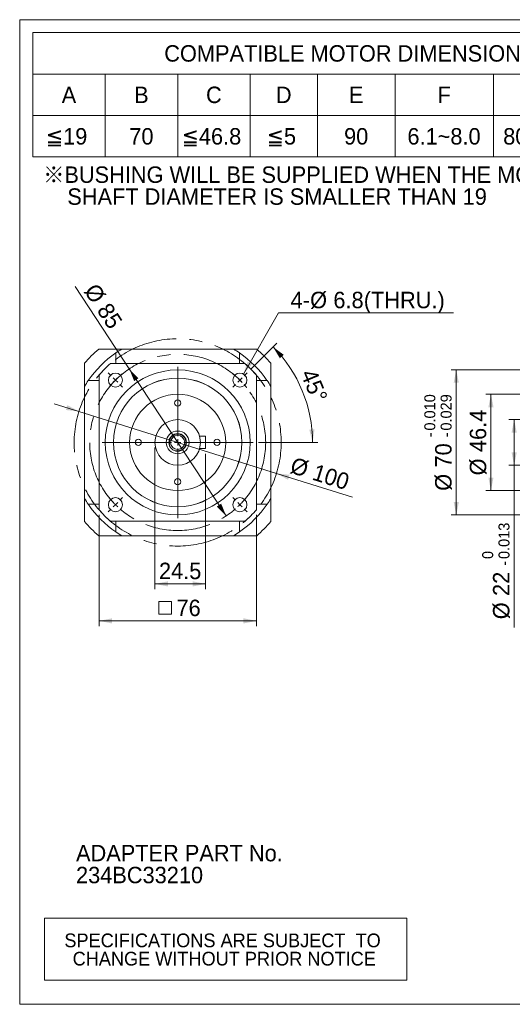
# Model space of a CAD drawing. Header units: millimetres. Extents: x 25 to 718, y 25 to 500.
# Tile 1 of 4: x 25 to 263, y 25 to 500. Entities that reach past the tile are written whole.
import ezdxf

# ---------------------------------------------------------------- set-up
doc = ezdxf.new("R2010")
doc.units = ezdxf.units.MM
doc.header["$LTSCALE"] = 2.5
doc.linetypes.add('CENTERX2', pattern=[20.32, 12.7, -2.54, 2.54, -2.54])
doc.styles.add('SLDTEXTSTYLE0', font='ARIAL.TTF', dxfattribs={"width": 0.948})
doc.styles.add('SLDTEXTSTYLE4', font='ARIAL.TTF', dxfattribs={"width": 0.948, "bigfont": 'bigfont'})
doc.styles.add('SLDTEXTSTYLE5', font='MINGLIU.TTC', dxfattribs={"bigfont": 'bigfont'})
doc.dimstyles.new('SLDDIMSTYLE0', dxfattribs={"dimtxt": 7.704956, "dimasz": 6.25, "dimexe": 0, "dimexo": 0.0625, "dimgap": 1.926239, "dimtad": 1, "dimdec": 4, "dimrnd": 1e-09, "dimzin": 12, "dimdsep": 46, "dimtxsty": 'SLDTEXTSTYLE0', "dimsah": 1, "dimcen": 0.09, "dimadec": 0, "dimazin": 0, "dimtol": 1, "dimtm": 0.013, "dimtfac": 1, "dimtdec": 3, "dimtofl": 0, "dimtmove": 0, "dimatfit": 3, "dimfxl": 0, "dimtolj": 1, "dimarcsym": 0})
doc.dimstyles.new('SLDDIMSTYLE1', dxfattribs={"dimtxt": 7.704956, "dimasz": 6.25, "dimexe": 0, "dimexo": 0.0625, "dimgap": 1.926239, "dimtad": 1, "dimdec": 4, "dimrnd": 1e-09, "dimzin": 12, "dimdsep": 46, "dimtxsty": 'SLDTEXTSTYLE0', "dimsah": 1, "dimcen": 0.09, "dimadec": 0, "dimazin": 0, "dimtol": 1, "dimtp": -0.01, "dimtm": 0.029, "dimtfac": 1, "dimtdec": 3, "dimtofl": 0, "dimtmove": 0, "dimatfit": 3, "dimfxl": 0, "dimtolj": 1, "dimtzin": 0, "dimarcsym": 0})
doc.dimstyles.new('SLDDIMSTYLE2', dxfattribs={"dimtxt": 7.704956, "dimasz": 6.25, "dimexe": 0, "dimexo": 0.0625, "dimgap": 1.926239, "dimtad": 1, "dimdec": 4, "dimrnd": 1e-09, "dimzin": 12, "dimdsep": 46, "dimtxsty": 'SLDTEXTSTYLE0', "dimsah": 1, "dimcen": 0.09, "dimadec": 0, "dimazin": 0, "dimtfac": 1, "dimtdec": 4, "dimtofl": 0, "dimtmove": 0, "dimatfit": 3, "dimfxl": 0, "dimtolj": 1, "dimtzin": 12, "dimarcsym": 0})
doc.dimstyles.new('SLDDIMSTYLE7', dxfattribs={"dimtxt": 7.704956, "dimasz": 6.25, "dimexe": 0, "dimexo": 0.0625, "dimgap": 1.926239, "dimtad": 1, "dimdec": 4, "dimrnd": 1e-09, "dimzin": 12, "dimdsep": 46, "dimtxsty": 'SLDTEXTSTYLE0', "dimsah": 1, "dimcen": 0.09, "dimadec": 0, "dimazin": 0, "dimtfac": 1, "dimtdec": 4, "dimtmove": 0, "dimatfit": 3, "dimfxl": 0, "dimtolj": 1, "dimtzin": 12, "dimarcsym": 0})
doc.dimstyles.new('SLDDIMSTYLE8', dxfattribs={"dimtxt": 7.704956, "dimasz": 6.25, "dimexe": 0, "dimexo": 0.0625, "dimgap": 1.926239, "dimtad": 1, "dimdec": 4, "dimlfac": 2.5, "dimzin": 12, "dimdsep": 46, "dimtxsty": 'SLDTEXTSTYLE0', "dimsah": 1, "dimcen": 0.09, "dimadec": 4, "dimazin": 0, "dimtfac": 1, "dimtdec": 4, "dimtofl": 0, "dimtmove": 0, "dimatfit": 3, "dimfxl": 0, "dimtolj": 1, "dimtzin": 12, "dimarcsym": 0})
doc.dimstyles.new('SLDDIMSTYLE9', dxfattribs={"dimtxt": 7.704956, "dimasz": 6.25, "dimexe": 0, "dimexo": 0.0625, "dimgap": 1.926239, "dimtad": 0, "dimtih": 1, "dimtoh": 1, "dimdec": 4, "dimrnd": 1e-09, "dimzin": 12, "dimdsep": 46, "dimtxsty": 'SLDTEXTSTYLE0', "dimsah": 1, "dimcen": 0.09, "dimadec": 0, "dimazin": 0, "dimtfac": 1, "dimtdec": 4, "dimtofl": 0, "dimtmove": 0, "dimatfit": 3, "dimfxl": 0, "dimtolj": 1, "dimtzin": 12, "dimarcsym": 0})

# ---------------------------------------------------------------- blocks, each defined once
blk = doc.blocks.new('SW_NOTE_0')
at = {"color": 0, "linetype": 'Continuous', "lineweight": 0, "attachment_point": 1, "style": 'SLDTEXTSTYLE0'}
for s, insert, char_height in [('ADAPTER PART No.', (0, 10.23), 7.9375), ('234BC33210', (0, -0.35), 7.937)]:
    blk.add_mtext(s, dxfattribs=dict(at, insert=insert, char_height=char_height))
blk = doc.blocks.new('SW_NOTE_1')
at = {"color": 0, "linetype": 'Continuous', "lineweight": 0, "char_height": 7.9375, "attachment_point": 1}
for s, insert, style in [('\\M+181A6BUSHING WILL BE SUPPLIED WHEN THE MOTOR', (0, 10.23), 'SLDTEXTSTYLE4'), ('    SHAFT DIAMETER IS SMALLER THAN 19', (0, -0.35), 'SLDTEXTSTYLE0')]:
    blk.add_mtext(s, dxfattribs=dict(at, insert=insert, style=style))
blk = doc.blocks.new('SW_TABLEANNOTATION_0')
at = {"color": 0, "linetype": 'Continuous', "lineweight": 0}
for p, q in [((0, 0), (0, -30)), ((175, 0), (0, 0)), ((175, -30), (175, 0)), ((0, -30), (175, -30))]:
    blk.add_line(p, q, dxfattribs=at)
at = {"color": 0, "linetype": 'Continuous', "lineweight": 0, "char_height": 6.6146, "attachment_point": 1, "style": 'SLDTEXTSTYLE0'}
for s, insert in [('SPECIFICATIONS ARE SUBJECT  TO ', (9.52, -7.45)), ('CHANGE WITHOUT PRIOR NOTICE', (13.51, -16.27))]:
    blk.add_mtext(s, dxfattribs=dict(at, insert=insert))
blk = doc.blocks.new('SW_TABLEANNOTATION_1')
at = {"color": 0, "linetype": 'Continuous', "lineweight": 0}
for p, q in [((0, 0), (0, -60)), ((307.5, 0), (0, 0)), ((307.5, -60), (307.5, 0)), ((0, -20), (307.5, -20)), ((35, -20), (35, -60)), ((70, -20), (70, -60)), ((105, -20), (105, -60)), ((137.5, -20), (137.5, -60)), ((175, -20), (175, -60)), ((222.5, -20), (222.5, -60)), ((267.5, -20), (267.5, -60)), ((0, -40), (307.5, -40)), ((0, -60), (307.5, -60))]:
    blk.add_line(p, q, dxfattribs=at)
at = {"color": 0, "linetype": 'Continuous', "lineweight": 0, "attachment_point": 1}
for s, insert, char_height, style in [('COMPATIBLE MOTOR DIMENSIONS', (63.5, -6.06), 7.9375, 'SLDTEXTSTYLE0'), ('A', (13.97, -26.06), 7.94, 'SLDTEXTSTYLE0'), ('B', (48.97, -26.06), 7.94, 'SLDTEXTSTYLE0'), ('C', (83.68, -26.06), 7.94, 'SLDTEXTSTYLE0'), ('D', (117.43, -26.06), 7.94, 'SLDTEXTSTYLE0'), ('E', (152.72, -26.06), 7.94, 'SLDTEXTSTYLE0'), ('F', (195.52, -26.06), 7.94, 'SLDTEXTSTYLE0'), ('H', (241.18, -26.06), 7.94, 'SLDTEXTSTYLE0'), ('L', (284.56, -26.06), 7.94, 'SLDTEXTSTYLE0'), ('\\M+1818519', (6.33, -46.06), 7.937, 'SLDTEXTSTYLE4'), ('70', (46.62, -46.06), 7.937, 'SLDTEXTSTYLE0'), ('\\M+1818546.8', (71.92, -46.06), 7.9375, 'SLDTEXTSTYLE4'), ('\\M+181855', (113.02, -46.06), 7.937, 'SLDTEXTSTYLE4'), ('90', (150.37, -46.06), 7.937, 'SLDTEXTSTYLE0'), ('6.1~8.0', (180.96, -46.06), 7.937, 'SLDTEXTSTYLE0'), ('80~100', (227.21, -46.06), 7.937, 'SLDTEXTSTYLE0'), ('\\M+18186', (273.68, -46.38), 7.937, 'SLDTEXTSTYLE5'), ('C-5', (284.27, -46.21), 7.937, 'SLDTEXTSTYLE0')]:
    blk.add_mtext(s, dxfattribs=dict(at, insert=insert, char_height=char_height, style=style))
blk = doc.blocks.new('*D10')
at = {"color": 7, "linetype": 'Continuous', "lineweight": 0}
for p, q in [((292.12, 307.07), (261.37, 307.07)), ((263.87, 307.07), (263.87, 285.07)), ((292.12, 285.07), (261.37, 285.07)), ((263.87, 285.07), (263.87, 206.78))]:
    blk.add_line(p, q, dxfattribs=at)
for points in [[(263.87, 307.07), (262.62, 300.82), (265.12, 300.82)], [(263.87, 285.07), (265.12, 291.32), (262.62, 291.32)]]:
    blk.add_solid(points, dxfattribs=at)
at = {"color": 7, "linetype": 'Continuous', "lineweight": 0, "attachment_point": 1, "rotation": 90, "style": 'SLDTEXTSTYLE0'}
for s, insert, char_height in [('0.013', (256.3, 239.81), 5.292), ('0', (248.42, 239.81), 5.29), ('-', (256.3, 236.58), 5.29), ('22', (253.63, 221.99), 7.937), ('%%c', (253.63, 210.75), 7.937)]:
    blk.add_mtext(s, dxfattribs=dict(at, insert=insert, char_height=char_height))
blk = doc.blocks.new('*D11')
at = {"color": 7, "linetype": 'Continuous', "lineweight": 0}
for p, q in [((330.12, 331.07), (233.41, 331.07)), ((235.91, 331.07), (235.91, 261.07)), ((330.12, 261.07), (233.41, 261.07))]:
    blk.add_line(p, q, dxfattribs=at)
for points in [[(235.91, 331.07), (234.66, 324.82), (237.16, 324.82)], [(235.91, 261.07), (237.16, 267.32), (234.66, 267.32)]]:
    blk.add_solid(points, dxfattribs=at)
at = {"color": 7, "linetype": 'Continuous', "lineweight": 0, "attachment_point": 1, "rotation": 90, "style": 'SLDTEXTSTYLE0'}
for s, insert, char_height in [('0.010', (220.47, 301.78), 5.292), ('0.029', (228.35, 301.78), 5.292), ('-', (220.47, 298.55), 5.29), ('-', (228.35, 298.55), 5.29), ('70', (225.68, 283.96), 7.937), ('%%c', (225.68, 272.72), 7.937)]:
    blk.add_mtext(s, dxfattribs=dict(at, insert=insert, char_height=char_height))
blk = doc.blocks.new('*D17')
at = {"color": 7, "linetype": 'Continuous', "lineweight": 0}
for p, q in [((328.12, 319.27), (250.16, 319.27)), ((252.66, 319.27), (252.66, 272.87)), ((328.12, 272.87), (250.16, 272.87))]:
    blk.add_line(p, q, dxfattribs=at)
for points in [[(252.66, 319.27), (251.41, 313.02), (253.91, 313.02)], [(252.66, 272.87), (253.91, 279.12), (251.41, 279.12)]]:
    blk.add_solid(points, dxfattribs=at)
at = {"color": 7, "linetype": 'Continuous', "lineweight": 0, "char_height": 7.937, "attachment_point": 1, "rotation": 90, "style": 'SLDTEXTSTYLE0'}
for s, insert in [('46.4', (242.42, 291.4)), ('%%c', (242.42, 280.16))]:
    blk.add_mtext(s, dxfattribs=dict(at, insert=insert))
blk = doc.blocks.new('*D28')
at = {"color": 7, "linetype": 'Continuous', "lineweight": 0}
for p, q in [((53.62, 311.02), (41.69, 314.76)), ((149.04, 281.12), (53.62, 311.02)), ((149.04, 281.12), (185.77, 269.61))]:
    blk.add_line(p, q, dxfattribs=at)
for points in [[(53.62, 311.02), (48.03, 314.08), (47.28, 311.7)], [(149.04, 281.12), (154.63, 278.06), (155.38, 280.44)]]:
    blk.add_solid(points, dxfattribs=at)
at = {"color": 7, "linetype": 'Continuous', "lineweight": 0, "char_height": 7.937, "attachment_point": 1, "rotation": 342.6011, "style": 'SLDTEXTSTYLE0'}
for s, insert in [('%%c', (157.48, 289.17)), ('100', (168.21, 285.81))]:
    blk.add_mtext(s, dxfattribs=dict(at, insert=insert))
blk = doc.blocks.new('*D29')
at = {"color": 7, "linetype": 'Continuous', "lineweight": 0}
for q in [(51.74, 371.24), (124.73, 260.59)]:
    blk.add_line((77.93, 331.54), q, dxfattribs=at)
for points in [[(77.93, 331.54), (80.33, 325.64), (82.41, 327.02)], [(124.73, 260.59), (122.34, 266.5), (120.25, 265.12)]]:
    blk.add_solid(points, dxfattribs=at)
at = {"color": 7, "linetype": 'Continuous', "lineweight": 0, "char_height": 7.937, "attachment_point": 1, "rotation": 303.4128, "style": 'SLDTEXTSTYLE0'}
for s, insert in [('%%c', (62.45, 373.55)), ('85', (68.64, 364.17))]:
    blk.add_mtext(s, dxfattribs=dict(at, insert=insert))
blk = doc.blocks.new('*D30')
at = {"color": 7, "linetype": 'Continuous', "lineweight": 0}
for p, q in [((136.62, 331.35), (149.17, 343.91)), ((140.33, 296.07), (168.98, 296.07))]:
    blk.add_line(p, q, dxfattribs=at)
blk.add_arc((101.33, 296.07), 65.15, 0, 45, dxfattribs=at)
for points in [[(147.4, 342.14), (150.68, 336.67), (152.53, 338.35)], [(166.48, 296.07), (167.43, 302.37), (164.93, 302.25)]]:
    blk.add_solid(points, dxfattribs=at)
at = {"color": 7, "linetype": 'Continuous', "lineweight": 0, "insert": (167.92, 332.3), "char_height": 7.937, "attachment_point": 1, "rotation": 292.5, "style": 'SLDTEXTSTYLE0'}
blk.add_mtext('45°', dxfattribs=at)
blk = doc.blocks.new('SW_SYMBOL_MOD_BOX')
at = {"color": 0, "linetype": 'Continuous', "lineweight": 0}
for p, q in [((500, 500), (500, 2000)), ((500, 2000), (2000, 2000)), ((2000, 2000), (2000, 500)), ((500, 500), (2000, 500))]:
    blk.add_line(p, q, dxfattribs=at)
blk = doc.blocks.new('*D31')
at = {"color": 7, "linetype": 'Continuous', "lineweight": 0}
for p, q in [((63.33, 261.07), (63.33, 207.48)), ((139.33, 261.07), (139.33, 207.48)), ((63.33, 209.98), (139.33, 209.98))]:
    blk.add_line(p, q, dxfattribs=at)
for points in [[(63.33, 209.98), (69.58, 208.73), (69.58, 211.23)], [(139.33, 209.98), (133.08, 211.23), (133.08, 208.73)]]:
    blk.add_solid(points, dxfattribs=at)
at = {"color": 7, "linetype": 'Continuous', "lineweight": 0, "xscale": 0.004092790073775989, "yscale": 0.004092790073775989, "zscale": 0.004092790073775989, "rotation": 360.0000000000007}
blk.add_blockref('SW_SYMBOL_MOD_BOX', (90.13, 211.13), dxfattribs=at)
at = {"color": 7, "linetype": 'Continuous', "lineweight": 0, "insert": (100.77, 220.21), "char_height": 7.937, "attachment_point": 1, "style": 'SLDTEXTSTYLE0'}
blk.add_mtext('76', dxfattribs=at)
blk = doc.blocks.new('*D33')
at = {"color": 7, "linetype": 'Continuous', "lineweight": 0}
for p, q in [((90.33, 293.57), (90.33, 225.31)), ((114.83, 290.57), (114.83, 225.31)), ((90.33, 227.81), (114.83, 227.81))]:
    blk.add_line(p, q, dxfattribs=at)
for points in [[(90.33, 227.81), (96.58, 226.56), (96.58, 229.06)], [(114.83, 227.81), (108.58, 229.06), (108.58, 226.56)]]:
    blk.add_solid(points, dxfattribs=at)
at = {"color": 7, "linetype": 'Continuous', "lineweight": 0, "insert": (92.29, 238.05), "char_height": 7.937, "attachment_point": 1, "style": 'SLDTEXTSTYLE0'}
blk.add_mtext('24.5', dxfattribs=at)
blk = doc.blocks.new('*D34')
at = {"color": 7, "linetype": 'Continuous', "lineweight": 0}
for p, q in [((133.08, 329.07), (150.05, 358.51)), ((150.05, 358.51), (234.6, 358.51))]:
    blk.add_line(p, q, dxfattribs=at)
blk.add_solid([(133.08, 329.07), (137.28, 333.86), (135.12, 335.11)], dxfattribs=at)
at = {"color": 7, "linetype": 'Continuous', "lineweight": 0, "char_height": 7.937, "attachment_point": 1, "style": 'SLDTEXTSTYLE0'}
for s, insert in [('4-', (155.89, 368.74)), ('%%c', (165.3, 368.74)), ('6.8', (176.54, 368.74)), ('(THRU.)', (191.23, 368.74))]:
    blk.add_mtext(s, dxfattribs=dict(at, insert=insert))
blk = doc.blocks.new('SW_CENTERMARKSYMBOL_0')
at = {"color": 0, "linetype": 'Continuous', "lineweight": 0}
for p, q in [((0, 3), (0, 36.5)), ((-3, 0), (-36.5, 0)), ((0, 0), (-1.5, 0)), ((0, 0), (0, 1.5)), ((0, 0), (0, -1.5)), ((0, 0), (1.5, 0)), ((3, 0), (36.5, 0)), ((0, -3), (0, -36.5))]:
    blk.add_line(p, q, dxfattribs=at)
blk = doc.blocks.new('SW_CENTERMARKSYMBOL_1')
at = {"color": 0, "linetype": 'Continuous', "lineweight": 0}
for p, q in [((-62.23, 2.12), (-63.57, 3.46)), ((-60.1, 0), (-61.16, 1.06)), ((0, 0), (-1.06, -1.06)), ((0, 0), (1.06, 1.06)), ((2.12, 2.12), (3.46, 3.46)), ((-60.1, 0), (-59.04, -1.06)), ((-57.98, -2.12), (-56.64, -3.46)), ((-2.12, -2.12), (-3.46, -3.46)), ((-57.98, -57.98), (-56.64, -56.64)), ((-2.12, -57.98), (-3.46, -56.64)), ((-60.1, -60.1), (-61.16, -61.16)), ((-60.1, -60.1), (-59.04, -59.04)), ((0, -60.1), (-1.06, -59.04)), ((0, -60.1), (1.06, -61.16)), ((-62.23, -62.23), (-63.57, -63.57)), ((2.12, -62.23), (3.46, -63.57))]:
    blk.add_line(p, q, dxfattribs=at)
for start, end in [(132.9778, 135), (128.3941, 130.9556), (49.0444, 51.6059), (45, 47.0222), (42.9778, 45), (139.0444, 141.6059), (135, 137.0222), (38.3941, 40.9556), (218.3941, 220.9556), (319.0444, 321.6059), (222.9778, 225), (225, 227.0222), (312.9778, 315), (315, 317.0222), (229.0444, 231.6059), (308.3941, 310.9556)]:
    blk.add_arc((-30.05, -30.05), 42.5, start, end, dxfattribs=at)

msp = doc.modelspace()

# ---------------------------------------------------------------- linework, layer by layer
at = {"color": 7, "linetype": 'Continuous', "lineweight": 0}
for p, q in [((25, 500), (717.5, 500)), ((25, 25), (25, 500)), ((25, 25), (717.5, 25))]:
    msp.add_line(p, q, dxfattribs=at)
at = {"color": 7, "linetype": 'Continuous', "lineweight": 15}
for p, q in [((71.470484, 339.250168), (71.470484, 337.246483)), ((131.190482, 337.245578), (131.190482, 339.250168)), ((133.826637, 334.068799), (68.834329, 334.068799)), ((71.470484, 336.954234), (71.470484, 337.246483)), ((131.190482, 337.246483), (131.190482, 336.954234)), ((63.330484, 328.564955), (63.330484, 263.572646)), ((139.330482, 263.572646), (139.330482, 328.564955)), ((60.1528, 325.9288), (60.44505, 325.9288)), ((142.215917, 325.9288), (142.508166, 325.9288)), ((144.51185, 325.9288), (142.508166, 325.9288)), ((111.913488, 299.068801), (114.830483, 299.068801)), ((114.830483, 293.0688), (114.830483, 299.068801)), ((111.913488, 293.0688), (114.830483, 293.0688)), ((60.44505, 266.208801), (60.1528, 266.208801)), ((142.508166, 266.208801), (142.215917, 266.208801)), ((142.50726, 266.208801), (144.51185, 266.208801)), ((68.834329, 258.068802), (133.826637, 258.068802)), ((71.470484, 254.891118), (71.470484, 255.183367)), ((131.190482, 255.183367), (131.190482, 254.891118))]:
    msp.add_line(p, q, dxfattribs=at)
at = {"color": 7, "linetype": 'CENTERX2', "lineweight": 0}
for radius in [50, 42.5]:
    msp.add_circle((101.330483, 296.068801), radius, dxfattribs=at)
at = {"color": 7, "linetype": 'Continuous', "lineweight": 15}
for centre, radius in [((101.330483, 296.068801), 35), ((71.278445, 326.120839), 3.4), ((131.382521, 326.120839), 3.4), ((101.330483, 296.068801), 31.025), ((101.330483, 296.068801), 31), ((101.330483, 296.068801), 23.2), ((101.330483, 315.068801), 1.5), ((101.330483, 296.068801), 11), ((101.330483, 296.068801), 5.5), ((101.330483, 296.068801), 4.25), ((101.330483, 296.068801), 3.4), ((82.330483, 296.068801), 1.5), ((120.330483, 296.068801), 1.5), ((101.330483, 277.068801), 1.5), ((71.278445, 266.016762), 3.4), ((131.382521, 266.016762), 3.4)]:
    msp.add_circle(centre, radius, dxfattribs=at)
for radius, start, end in [(59, 130.29614333, 139.70385667), (52.5, 124.74472205, 145.33606534), (52.5, 121.00271913, 124.66393466), (52.5, 55.33606534, 58.99728087), (52.5, 34.74472205, 55.33606534), (59, 40.29614333, 49.70385667), (50, 130.53580211, 139.46419789), (50, 40.53580211, 49.46419789), (52.5, 145.33606534, 148.99728087), (52.5, 31.00271913, 34.66393466), (52.5, 211.00271913, 214.66393466), (52.5, 214.74472205, 235.33606534), (52.5, 304.74472205, 325.33606534), (52.5, 325.33606534, 328.99728087), (50, 220.53580211, 229.46419789), (50, 310.53580211, 319.46419789), (59, 220.29614333, 229.70385667), (59, 310.29614333, 319.70385667), (52.5, 235.33606534, 238.99728087), (52.5, 301.00271913, 304.66393466)]:
    msp.add_arc((101.330483, 296.068801), radius, start, end, dxfattribs=at)
at = {"color": 7, "linetype": 'Continuous', "lineweight": 0}
msp.add_arc((101.330483, 296.068801), 4, 255, 195, dxfattribs=at)
at = {"color": 7, "linetype": 'Continuous', "lineweight": 15}
for points, knots in [([(74.288849, 341.068802), (72.398904, 341.068802), (68.614061, 341.068802), (64.988213, 341.068802), (63.172916, 341.068802)], [0, 0, 0, 0, 0.499345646, 1, 1, 1, 1]), ([(128.372118, 341.068802), (126.695457, 341.068802), (123.342745, 341.068802), (118.44089, 341.068802), (113.732987, 341.068802), (109.253455, 341.068802), (104.707101, 341.068802), (100.053508, 341.068802), (95.334895, 341.068802), (90.594063, 341.068802), (85.948392, 341.068802), (80.451225, 341.068802), (76.649323, 341.068802), (74.288849, 341.068802)], [0, 0, 0, 0, 0.09905272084, 0.19806940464, 0.27873797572, 0.35972244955, 0.44059684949, 0.52111469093, 0.60580205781, 0.69086503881, 0.77608000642, 0.86097554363, 1, 1, 1, 1]), ([(139.48805, 341.068802), (136.880122, 341.068802), (133.244103, 341.068802), (129.446029, 341.068802), (128.372118, 341.068802)], [0, 0, 0, 0, 0.7172483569, 1, 1, 1, 1]), ([(56.330481, 334.226368), (56.330481, 331.618439), (56.330481, 327.982421), (56.330481, 324.184347), (56.330481, 323.110435)], [0, 0, 0, 0, 0.7172483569, 1, 1, 1, 1]), ([(71.470484, 334.068799), (71.470484, 334.438757), (71.470484, 334.998934), (71.470484, 335.578785), (71.470484, 335.980557), (71.470484, 336.325053), (71.470484, 336.601476), (71.470484, 336.808489), (71.470484, 336.933366), (71.470484, 336.946901), (71.470484, 336.954234)], [0, 0, 0, 0, 0.16268653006, 0.24633400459, 0.33299189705, 0.43676199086, 0.54754383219, 0.66682051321, 0.81949441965, 1, 1, 1, 1]), ([(131.190482, 336.954234), (131.190482, 336.945116), (131.190482, 336.928326), (131.190482, 336.7831), (131.190482, 336.483216), (131.190482, 336.04894), (131.190482, 335.569802), (131.190482, 335.005534), (131.190482, 334.442564), (131.190482, 334.068799)], [0, 0, 0, 0, 0.1854998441, 0.3415844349, 0.511243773, 0.6757478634, 0.7521215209, 0.8354294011, 1, 1, 1, 1]), ([(146.330485, 323.110435), (146.330485, 325.00038), (146.330485, 328.785222), (146.330485, 332.411071), (146.330485, 334.226368)], [0, 0, 0, 0, 0.499345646, 1, 1, 1, 1]), ([(56.330481, 323.110435), (56.330481, 321.433774), (56.330481, 318.081063), (56.330481, 313.179208), (56.330481, 308.471304), (56.330481, 303.991773), (56.330481, 299.445418), (56.330481, 294.791826), (56.330481, 290.073212), (56.330481, 285.332381), (56.330481, 280.686709), (56.330481, 275.189543), (56.330481, 271.38764), (56.330481, 269.027166)], [0, 0, 0, 0, 0.09905272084, 0.19806940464, 0.27873797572, 0.35972244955, 0.44059684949, 0.52111469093, 0.60580205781, 0.69086503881, 0.77608000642, 0.86097554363, 1, 1, 1, 1]), ([(60.153706, 325.9288), (59.853873, 325.9288), (59.184027, 325.9288), (58.517368, 325.9288), (58.149116, 325.9288)], [0, 0, 0, 0, 0.4476149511, 1, 1, 1, 1]), ([(60.44505, 325.9288), (60.454167, 325.9288), (60.470957, 325.9288), (60.616184, 325.9288), (60.916068, 325.9288), (61.350343, 325.9288), (61.829482, 325.9288), (62.39375, 325.9288), (62.956719, 325.9288), (63.330484, 325.9288)], [0, 0, 0, 0, 0.1854998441, 0.3415844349, 0.511243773, 0.6757478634, 0.7521215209, 0.8354294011, 1, 1, 1, 1]), ([(139.330482, 325.9288), (139.70044, 325.9288), (140.260616, 325.9288), (140.840467, 325.9288), (141.24224, 325.9288), (141.586736, 325.9288), (141.863159, 325.9288), (142.070171, 325.9288), (142.195049, 325.9288), (142.208584, 325.9288), (142.215917, 325.9288)], [0, 0, 0, 0, 0.16268653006, 0.24633400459, 0.33299189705, 0.43676199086, 0.54754383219, 0.66682051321, 0.81949441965, 1, 1, 1, 1]), ([(146.330485, 269.027166), (146.330485, 271.38764), (146.330485, 275.189543), (146.330485, 280.686709), (146.330485, 285.332381), (146.330485, 290.073212), (146.330485, 294.791826), (146.330485, 299.445418), (146.330485, 303.991773), (146.330485, 308.471304), (146.330485, 313.179208), (146.330485, 318.081063), (146.330485, 321.433774), (146.330485, 323.110435)], [0, 0, 0, 0, 0.1390244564, 0.2239199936, 0.3091349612, 0.3941979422, 0.4788853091, 0.5594031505, 0.6402775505, 0.7212620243, 0.8019305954, 0.9009472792, 1, 1, 1, 1]), ([(56.330481, 269.027166), (56.330481, 267.137221), (56.330481, 263.352379), (56.330481, 259.72653), (56.330481, 257.911233)], [0, 0, 0, 0, 0.499345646, 1, 1, 1, 1]), ([(58.149116, 266.208801), (58.517368, 266.208801), (59.183728, 266.208801), (59.85327, 266.208801), (60.1528, 266.208801)], [0, 0, 0, 0, 0.5526334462, 1, 1, 1, 1]), ([(63.330484, 266.208801), (62.960526, 266.208801), (62.40035, 266.208801), (61.820499, 266.208801), (61.418726, 266.208801), (61.07423, 266.208801), (60.797808, 266.208801), (60.590795, 266.208801), (60.465917, 266.208801), (60.452382, 266.208801), (60.44505, 266.208801)], [0, 0, 0, 0, 0.16268653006, 0.24633400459, 0.33299189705, 0.43676199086, 0.54754383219, 0.66682051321, 0.81949441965, 1, 1, 1, 1]), ([(142.215917, 266.208801), (142.206799, 266.208801), (142.190009, 266.208801), (142.044783, 266.208801), (141.744899, 266.208801), (141.310623, 266.208801), (140.831484, 266.208801), (140.267216, 266.208801), (139.704247, 266.208801), (139.330482, 266.208801)], [0, 0, 0, 0, 0.1854998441, 0.3415844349, 0.511243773, 0.6757478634, 0.7521215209, 0.8354294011, 1, 1, 1, 1]), ([(146.330485, 257.911233), (146.330485, 260.519162), (146.330485, 264.155181), (146.330485, 267.953254), (146.330485, 269.027166)], [0, 0, 0, 0, 0.7172483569, 1, 1, 1, 1]), ([(71.470484, 255.183367), (71.470484, 255.192485), (71.470484, 255.209275), (71.470484, 255.354501), (71.470484, 255.654385), (71.470484, 256.088661), (71.470484, 256.567799), (71.470484, 257.132067), (71.470484, 257.695037), (71.470484, 258.068802)], [0, 0, 0, 0, 0.1854998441, 0.3415844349, 0.511243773, 0.6757478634, 0.7521215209, 0.8354294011, 1, 1, 1, 1]), ([(131.190482, 258.068802), (131.190482, 257.698844), (131.190482, 257.138667), (131.190482, 256.558816), (131.190482, 256.157044), (131.190482, 255.812548), (131.190482, 255.536125), (131.190482, 255.329113), (131.190482, 255.204235), (131.190482, 255.1907), (131.190482, 255.183367)], [0, 0, 0, 0, 0.16268653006, 0.24633400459, 0.33299189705, 0.43676199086, 0.54754383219, 0.66682051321, 0.81949441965, 1, 1, 1, 1]), ([(71.470484, 254.892023), (71.470484, 254.59219), (71.470484, 253.922344), (71.470484, 253.255686), (71.470484, 252.887433)], [0, 0, 0, 0, 0.4476149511, 1, 1, 1, 1]), ([(131.190482, 252.887433), (131.190482, 253.255686), (131.190482, 253.922045), (131.190482, 254.591587), (131.190482, 254.891118)], [0, 0, 0, 0, 0.5526334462, 1, 1, 1, 1]), ([(63.172916, 251.068799), (65.780844, 251.068799), (69.416863, 251.068799), (73.214937, 251.068799), (74.288849, 251.068799)], [0, 0, 0, 0, 0.7172483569, 1, 1, 1, 1]), ([(74.288849, 251.068799), (76.649323, 251.068799), (80.451225, 251.068799), (85.948392, 251.068799), (90.594063, 251.068799), (95.334895, 251.068799), (100.053508, 251.068799), (104.707101, 251.068799), (109.253455, 251.068799), (113.732987, 251.068799), (118.44089, 251.068799), (123.342745, 251.068799), (126.695457, 251.068799), (128.372118, 251.068799)], [0, 0, 0, 0, 0.1390244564, 0.2239199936, 0.3091349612, 0.3941979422, 0.4788853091, 0.5594031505, 0.6402775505, 0.7212620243, 0.8019305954, 0.9009472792, 1, 1, 1, 1]), ([(128.372118, 251.068799), (130.262062, 251.068799), (134.046905, 251.068799), (137.672754, 251.068799), (139.48805, 251.068799)], [0, 0, 0, 0, 0.499345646, 1, 1, 1, 1])]:
    msp.add_open_spline(points, degree=3, knots=knots, dxfattribs=at)

# ---------------------------------------------------------------- block references
at = {"color": 7, "linetype": 'Continuous', "lineweight": 0}
for name, p in [('SW_TABLEANNOTATION_1', (31.342722, 493.767601)), ('SW_NOTE_1', (36.338371, 418.980213)), ('SW_CENTERMARKSYMBOL_0', (101.330483, 296.068801)), ('SW_CENTERMARKSYMBOL_1', (131.382521, 326.120839)), ('SW_NOTE_0', (52.229167, 91.684248)), ('SW_TABLEANNOTATION_0', (37.075901, 66.600995))]:
    msp.add_blockref(name, p, dxfattribs=at)

# ---------------------------------------------------------------- dimensions: what is measured, and where the dimension line sits
for p1, p2, picture, middle in [((77.927101, 331.544591), (124.733866, 260.59301), '*D29', (60.130368, 358.521659)), ((149.042798, 281.117714), (53.618168, 311.019887), '*D28', (168.440427, 275.039323))]:
    dim = msp.add_diameter_dim_2p(p1=p1, p2=p2, dimstyle='SLDDIMSTYLE7', dxfattribs=at)
    dim.commit()
    dim.dimension.update_dxf_attribs({"geometry": picture, "text_midpoint": middle, "dimtype": 163})
dim = msp.add_diameter_dim_2p(p1=(129.684705, 323.175093), p2=(133.080338, 329.066585), text='4-<>(THRU.)', dimstyle='SLDDIMSTYLE9', dxfattribs=at)
dim.commit()
dim.dimension.update_dxf_attribs({"geometry": '*D34', "text_midpoint": (193.260569, 364.425503), "dimtype": 163})
dim = msp.add_angular_dim_2l(base=(161.522619, 321.0012), line1=((134.847344, 329.585662), (127.917698, 322.656015)), line2=((137.830483, 296.068801), (64.830483, 296.068801)), dimstyle='SLDDIMSTYLE8', dxfattribs=at)
dim.commit()
dim.dimension.update_dxf_attribs({"geometry": '*D30', "text_midpoint": (161.522619, 321.0012), "dimtype": 162})
for base, p1, p2, dimstyle, picture, middle in [((235.914008, 261.068801), (332.622924, 331.068801), (332.622924, 261.068801), 'SLDDIMSTYLE1', '*D11', (235.914008, 296.068801)), ((252.655304, 272.868801), (330.622924, 319.268801), (330.622924, 272.868801), 'SLDDIMSTYLE2', '*D17', (252.655304, 296.068801)), ((263.865917, 285.068801), (294.622924, 307.068801), (294.622924, 285.068801), 'SLDDIMSTYLE0', '*D10', (263.865917, 234.09503))]:
    dim = msp.add_linear_dim(base=base, p1=p1, p2=p2, angle=90, text='%%c<>', dimstyle=dimstyle, dxfattribs=at)
    dim.commit()
    dim.dimension.update_dxf_attribs({"geometry": picture, "text_midpoint": middle, "dimtype": 160})
dim = msp.add_linear_dim(base=(114.830483, 227.813926), p1=(90.330483, 296.068801), p2=(114.830483, 293.068801), dimstyle='SLDDIMSTYLE2', dxfattribs=at)
dim.commit()
dim.dimension.update_dxf_attribs({"geometry": '*D33', "text_midpoint": (102.580483, 227.813926), "dimtype": 160})
dim = msp.add_linear_dim(base=(139.330483, 209.977852), p1=(63.330483, 263.572647), p2=(139.330483, 263.572647), text='{\\fGDT;o}<>', dimstyle='SLDDIMSTYLE2', dxfattribs=at)
dim.commit()
dim.dimension.update_dxf_attribs({"geometry": '*D31', "text_midpoint": (101.330483, 209.977852), "dimtype": 160})

doc.saveas('drawing.dxf')
